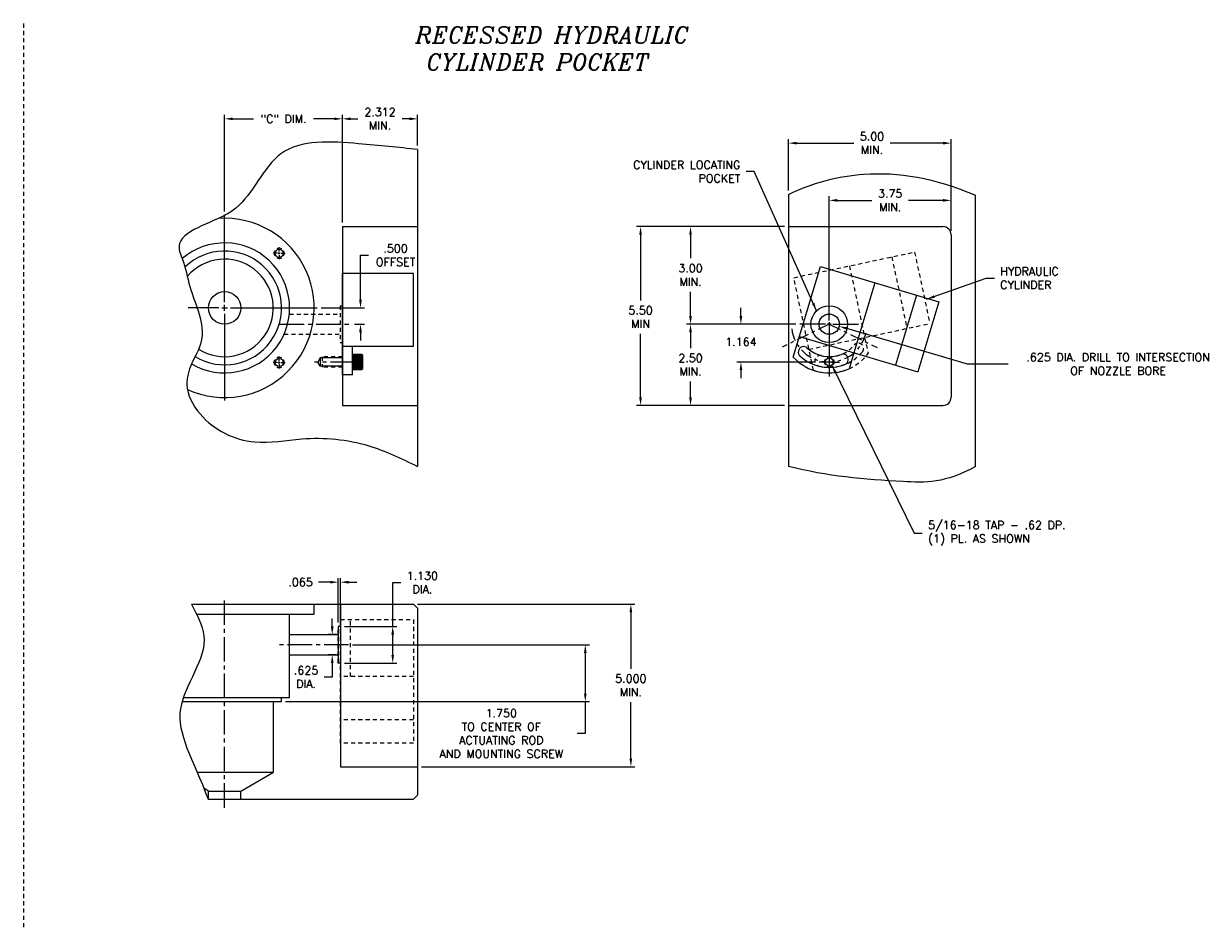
# Model space of a CAD drawing. Extents: x -52 to 58, y 60 to 96.
# Tile 3 of 3: x 22 to 58, y 63 to 91. Entities that reach past the tile are written whole.
import ezdxf

# ---------------------------------------------------------------- set-up
doc = ezdxf.new("R2010")
doc.units = 0
doc.header["$MEASUREMENT"] = 0
for name, pattern in [('CENTER2', [1.125, 0.75, -0.125, 0.125, -0.125]), ('ecw_5', [1, 0.375, -0.125, 0.0625, -0.125, 0.3125]), ('HIDDEN2', [0.1875, 0.125, -0.0625])]:
    doc.linetypes.add(name, pattern=pattern)
doc.layers.get('DEFPOINTS').update_dxf_attribs({"linetype": 'CONTINUOUS'})
for name, color, linetype in [('CYC_HIDDEN', 1, 'HIDDEN2'), ('DIMENSIONS', 4, 'CONTINUOUS'), ('DSCV_BORE_SOLID', 1, 'CONTINUOUS'), ('FASTENER_SOLID', 7, 'CONTINUOUS'), ('MA_SHAPE_HIDDEN', 6, 'HIDDEN2'), ('NP_SHAPE_SOLID', 6, 'CONTINUOUS'), ('POCKET', 4, 'CENTER2'), ('SCV200_BORE_CENTER', 22, 'CENTER2'), ('SCV200_BORE_HIDDEN', 10, 'HIDDEN2'), ('SCV200_BORE_SOLID', 1, 'CONTINUOUS'), ('SCV200_BORE_TAPS_SOLID', 1, 'CONTINUOUS'), ('SCV400_BORE_SOLID', 1, 'CONTINUOUS'), ('SCV_HYD_CYL_SHAPE', 3, 'CONTINUOUS'), ('TAP', 1, 'CONTINUOUS'), ('TAP_HIDDEN', 1, 'HIDDEN2')]:
    doc.layers.add(name, color=color, linetype=linetype)
doc.styles.add('ITALIC', font='italic.shx')
doc.styles.add('ROMANS', font='romans.shx')
doc.dimstyles.new('CATALOG', dxfattribs={"dimscale": 2, "dimtxt": 0.125, "dimasz": 0.125, "dimexe": 0.0625, "dimexo": 0.0625, "dimgap": 0.09, "dimtad": 0, "dimtih": 1, "dimtoh": 1, "dimdec": 3, "dimzin": 4, "dimdsep": 46, "dimtxsty": 'ROMANS', "dimcen": 0, "dimclrd": 256, "dimclre": 256, "dimclrt": 256, "dimadec": 0, "dimazin": 0, "dimtfac": 0.7, "dimtdec": 3, "dimtofl": 0, "dimtmove": 0, "dimatfit": 3, "dimfxl": 0, "dimtolj": 1, "dimtzin": 4, "dimlwd": -1, "dimlwe": -1, "dimarcsym": 0})

# ---------------------------------------------------------------- blocks, each defined once
blk = doc.blocks.new('*D28')
at = {"layer": 'DEFPOINTS', "color": 0}
for p in [(46.651, 85.539), (50.401, 84.48), (46.651, 81.73)]:
    blk.add_point(p, dxfattribs=at)
at = {"layer": 'DIMENSIONS'}
for p, q in [((46.651, 81.855), (46.651, 85.664)), ((46.901, 85.539), (47.965, 85.539)), ((50.151, 85.539), (49.087, 85.539)), ((50.401, 84.605), (50.401, 85.664))]:
    blk.add_line(p, q, dxfattribs=at)
for points in [[(46.901, 85.581), (46.901, 85.497), (46.651, 85.539)], [(50.151, 85.581), (50.151, 85.497), (50.401, 85.539)]]:
    blk.add_solid(points, dxfattribs=at)
at = {"layer": 'DIMENSIONS', "insert": (48.526, 85.539), "char_height": 0.25, "attachment_point": 5, "style": 'ROMANS'}
blk.add_mtext('\\A1;3.75 \\PMIN.', dxfattribs=at)
blk = doc.blocks.new('*D29')
at = {"layer": 'DEFPOINTS', "color": 0}
for p in [(42.382, 84.73), (45.401, 84.73), (45.746, 81.73)]:
    blk.add_point(p, dxfattribs=at)
at = {"layer": 'DIMENSIONS'}
for p, q in [((45.276, 84.73), (42.257, 84.73)), ((42.382, 84.48), (42.382, 83.756)), ((42.382, 81.98), (42.382, 82.729)), ((45.621, 81.73), (42.257, 81.73))]:
    blk.add_line(p, q, dxfattribs=at)
for points in [[(42.34, 84.48), (42.423, 84.48), (42.382, 84.73)], [(42.34, 81.98), (42.423, 81.98), (42.382, 81.73)]]:
    blk.add_solid(points, dxfattribs=at)
at = {"layer": 'DIMENSIONS', "insert": (42.382, 83.243), "char_height": 0.25, "attachment_point": 5, "style": 'ROMANS'}
blk.add_mtext('\\A1;3.00 \\PMIN.', dxfattribs=at)
blk = doc.blocks.new('*D30')
at = {"layer": 'DEFPOINTS', "color": 0}
for p in [(50.401, 87.299), (45.401, 85.722), (50.401, 84.48)]:
    blk.add_point(p, dxfattribs=at)
at = {"layer": 'DIMENSIONS'}
for p, q in [((45.401, 85.847), (45.401, 87.424)), ((45.651, 87.299), (47.406, 87.299)), ((50.151, 87.299), (48.528, 87.299)), ((50.401, 84.605), (50.401, 87.424))]:
    blk.add_line(p, q, dxfattribs=at)
for points in [[(45.651, 87.341), (45.651, 87.257), (45.401, 87.299)], [(50.151, 87.341), (50.151, 87.257), (50.401, 87.299)]]:
    blk.add_solid(points, dxfattribs=at)
at = {"layer": 'DIMENSIONS', "insert": (47.967, 87.299), "char_height": 0.25, "attachment_point": 5, "style": 'ROMANS'}
blk.add_mtext('\\A1;5.00 \\PMIN.', dxfattribs=at)
blk = doc.blocks.new('*D31')
at = {"layer": 'DEFPOINTS', "color": 0}
for p in [(30.889, 82.23), (32.226, 82.23), (31.921, 81.73)]:
    blk.add_point(p, dxfattribs=at)
at = {"layer": 'DIMENSIONS'}
for p, q in [((32.226, 82.48), (32.226, 83.851)), ((32.226, 83.851), (32.476, 83.851)), ((31.014, 82.23), (32.351, 82.23)), ((32.046, 81.73), (32.351, 81.73)), ((32.226, 81.48), (32.226, 81.23))]:
    blk.add_line(p, q, dxfattribs=at)
for points in [[(32.184, 82.48), (32.268, 82.48), (32.226, 82.23)], [(32.184, 81.48), (32.268, 81.48), (32.226, 81.73)]]:
    blk.add_solid(points, dxfattribs=at)
at = {"layer": 'DIMENSIONS', "insert": (33.305, 83.851), "char_height": 0.25, "attachment_point": 5, "style": 'ROMANS'}
blk.add_mtext('\\A1;.500 \\POFFSET', dxfattribs=at)
blk = doc.blocks.new('*D32')
at = {"layer": 'DEFPOINTS', "color": 0}
for p in [(31.671, 88.047), (28.045, 85.074), (31.671, 84.73)]:
    blk.add_point(p, dxfattribs=at)
at = {"layer": 'DIMENSIONS'}
for p, q in [((28.045, 85.199), (28.045, 88.172)), ((28.295, 88.047), (28.934, 88.047)), ((31.421, 88.047), (30.782, 88.047)), ((31.671, 84.855), (31.671, 88.172))]:
    blk.add_line(p, q, dxfattribs=at)
for points in [[(28.295, 88.088), (28.295, 88.005), (28.045, 88.047)], [(31.421, 88.088), (31.421, 88.005), (31.671, 88.047)]]:
    blk.add_solid(points, dxfattribs=at)
at = {"layer": 'DIMENSIONS', "insert": (29.858, 88.047), "char_height": 0.25, "attachment_point": 5, "style": 'ROMANS'}
blk.add_mtext('\\A1;"C" DIM.', dxfattribs=at)
blk = doc.blocks.new('*D33')
at = {"layer": 'DEFPOINTS', "color": 0}
for p in [(33.983, 88.047), (33.983, 87.105), (31.671, 84.73)]:
    blk.add_point(p, dxfattribs=at)
at = {"layer": 'DIMENSIONS'}
for p, q in [((31.671, 84.855), (31.671, 88.172)), ((31.921, 88.047), (32.147, 88.047)), ((33.733, 88.047), (33.507, 88.047)), ((33.983, 87.23), (33.983, 88.172))]:
    blk.add_line(p, q, dxfattribs=at)
for points in [[(31.921, 88.088), (31.921, 88.005), (31.671, 88.047)], [(33.733, 88.088), (33.733, 88.005), (33.983, 88.047)]]:
    blk.add_solid(points, dxfattribs=at)
at = {"layer": 'DIMENSIONS', "insert": (32.827, 88.047), "char_height": 0.25, "attachment_point": 5, "style": 'ROMANS'}
blk.add_mtext('\\A1;2.312 \\PMIN.', dxfattribs=at)
blk = doc.blocks.new('*D36')
at = {"layer": 'DEFPOINTS', "color": 0}
for p in [(31.356, 72.18), (31.608, 72.18), (31.608, 71.555)]:
    blk.add_point(p, dxfattribs=at)
at = {"layer": 'DIMENSIONS'}
for p, q in [((31.356, 72.43), (31.356, 72.68)), ((31.483, 72.18), (31.231, 72.18)), ((31.483, 71.555), (31.231, 71.555)), ((31.356, 71.305), (31.356, 70.871)), ((31.356, 70.871), (31.106, 70.871))]:
    blk.add_line(p, q, dxfattribs=at)
for points in [[(31.314, 72.43), (31.398, 72.43), (31.356, 72.18)], [(31.314, 71.305), (31.398, 71.305), (31.356, 71.555)]]:
    blk.add_solid(points, dxfattribs=at)
at = {"layer": 'DIMENSIONS', "insert": (30.551, 70.871), "char_height": 0.25, "attachment_point": 5, "style": 'ROMANS'}
blk.add_mtext('\\A1;.625 \\PDIA.', dxfattribs=at)
blk = doc.blocks.new('*D37')
at = {"layer": 'DEFPOINTS', "color": 0}
for p in [(31.608, 72.432), (33.218, 72.432), (31.608, 71.302)]:
    blk.add_point(p, dxfattribs=at)
at = {"layer": 'DIMENSIONS'}
for p, q in [((33.218, 72.432), (33.218, 73.782)), ((33.218, 73.782), (33.468, 73.782)), ((31.733, 72.432), (33.343, 72.432)), ((33.218, 71.552), (33.218, 72.182)), ((31.733, 71.302), (33.343, 71.302))]:
    blk.add_line(p, q, dxfattribs=at)
for points in [[(33.176, 72.182), (33.259, 72.182), (33.218, 72.432)], [(33.176, 71.552), (33.259, 71.552), (33.218, 71.302)]]:
    blk.add_solid(points, dxfattribs=at)
at = {"layer": 'DIMENSIONS', "insert": (34.13, 73.782), "char_height": 0.25, "attachment_point": 5, "style": 'ROMANS'}
blk.add_mtext('\\A1;1.130 \\PDIA.', dxfattribs=at)
blk = doc.blocks.new('*D38')
at = {"layer": 'DEFPOINTS', "color": 0}
for p in [(31.608, 73.793), (31.543, 72.432), (31.608, 72.432)]:
    blk.add_point(p, dxfattribs=at)
at = {"layer": 'DIMENSIONS'}
for p, q in [((31.293, 73.793), (30.936, 73.793)), ((31.543, 72.557), (31.543, 73.918)), ((31.608, 72.557), (31.608, 73.918)), ((31.858, 73.793), (32.108, 73.793))]:
    blk.add_line(p, q, dxfattribs=at)
for points in [[(31.293, 73.834), (31.293, 73.751), (31.543, 73.793)], [(31.858, 73.834), (31.858, 73.751), (31.608, 73.793)]]:
    blk.add_solid(points, dxfattribs=at)
at = {"layer": 'DIMENSIONS', "insert": (30.381, 73.793), "char_height": 0.25, "attachment_point": 5, "style": 'ROMANS'}
blk.add_mtext('\\A1;.065 ', dxfattribs=at)
blk = doc.blocks.new('*D40')
at = {"layer": 'DEFPOINTS', "color": 0}
for p in [(31.858, 71.867), (39.143, 71.867), (29.796, 70.117)]:
    blk.add_point(p, dxfattribs=at)
at = {"layer": 'DIMENSIONS'}
for p, q in [((31.983, 71.867), (39.268, 71.867)), ((39.143, 71.617), (39.143, 70.367)), ((29.921, 70.117), (39.268, 70.117)), ((39.143, 70.117), (39.143, 69.137)), ((39.143, 69.137), (38.893, 69.137))]:
    blk.add_line(p, q, dxfattribs=at)
for points in [[(39.102, 71.617), (39.185, 71.617), (39.143, 71.867)], [(39.102, 70.367), (39.185, 70.367), (39.143, 70.117)]]:
    blk.add_solid(points, dxfattribs=at)
at = {"layer": 'DIMENSIONS', "insert": (36.558, 69.137), "char_height": 0.25, "attachment_point": 5, "style": 'ROMANS'}
blk.add_mtext('\\A1;1.750 \\PTO CENTER OF \\PACTUATING ROD \\PAND MOUNTING SCREW', dxfattribs=at)
blk = doc.blocks.new('*D41')
at = {"layer": 'DEFPOINTS', "color": 0}
for p in [(33.858, 73.117), (33.983, 68.117), (40.546, 68.117)]:
    blk.add_point(p, dxfattribs=at)
at = {"layer": 'DIMENSIONS'}
for p, q in [((33.983, 73.117), (40.671, 73.117)), ((40.546, 72.867), (40.546, 71.13)), ((40.546, 68.367), (40.546, 70.104)), ((34.108, 68.117), (40.671, 68.117))]:
    blk.add_line(p, q, dxfattribs=at)
for points in [[(40.504, 72.867), (40.587, 72.867), (40.546, 73.117)], [(40.504, 68.367), (40.587, 68.367), (40.546, 68.117)]]:
    blk.add_solid(points, dxfattribs=at)
at = {"layer": 'DIMENSIONS', "insert": (40.546, 70.617), "char_height": 0.25, "attachment_point": 5, "style": 'ROMANS'}
blk.add_mtext('\\A1;5.000 \\PMIN.', dxfattribs=at)
blk = doc.blocks.new('*D43')
at = {"layer": 'DEFPOINTS', "color": 0}
for p in [(43.933, 81.73), (45.746, 81.73), (46.339, 80.566)]:
    blk.add_point(p, dxfattribs=at)
at = {"layer": 'DIMENSIONS'}
for p, q in [((43.933, 81.98), (43.933, 82.23)), ((45.621, 81.73), (43.808, 81.73)), ((46.214, 80.566), (43.808, 80.566)), ((43.933, 80.316), (43.933, 80.066))]:
    blk.add_line(p, q, dxfattribs=at)
for points in [[(43.891, 81.98), (43.975, 81.98), (43.933, 81.73)], [(43.891, 80.316), (43.975, 80.316), (43.933, 80.566)]]:
    blk.add_solid(points, dxfattribs=at)
at = {"layer": 'DIMENSIONS', "insert": (43.933, 81.185), "char_height": 0.25, "attachment_point": 5, "style": 'ROMANS'}
blk.add_mtext('\\A1;1.164 ', dxfattribs=at)
blk = doc.blocks.new('*D44')
at = {"layer": 'DEFPOINTS', "color": 0}
for p in [(45.746, 81.73), (42.382, 79.23), (45.401, 79.23)]:
    blk.add_point(p, dxfattribs=at)
at = {"layer": 'DIMENSIONS'}
for p, q in [((45.621, 81.73), (42.257, 81.73)), ((42.382, 81.48), (42.382, 80.993)), ((42.382, 79.48), (42.382, 79.967)), ((45.276, 79.23), (42.257, 79.23))]:
    blk.add_line(p, q, dxfattribs=at)
for points in [[(42.34, 81.48), (42.423, 81.48), (42.382, 81.73)], [(42.34, 79.48), (42.423, 79.48), (42.382, 79.23)]]:
    blk.add_solid(points, dxfattribs=at)
at = {"layer": 'DIMENSIONS', "insert": (42.382, 80.48), "char_height": 0.25, "attachment_point": 5, "style": 'ROMANS'}
blk.add_mtext('\\A1;2.50 \\PMIN.', dxfattribs=at)
blk = doc.blocks.new('*D45')
at = {"layer": 'DEFPOINTS', "color": 0}
for p in [(45.401, 84.73), (40.844, 79.23), (45.401, 79.23)]:
    blk.add_point(p, dxfattribs=at)
at = {"layer": 'DIMENSIONS'}
for p, q in [((45.276, 84.73), (40.719, 84.73)), ((40.844, 84.48), (40.844, 82.46)), ((40.844, 79.48), (40.844, 81.433)), ((45.276, 79.23), (40.719, 79.23))]:
    blk.add_line(p, q, dxfattribs=at)
for points in [[(40.802, 84.48), (40.885, 84.48), (40.844, 84.73)], [(40.802, 79.48), (40.885, 79.48), (40.844, 79.23)]]:
    blk.add_solid(points, dxfattribs=at)
at = {"layer": 'DIMENSIONS', "insert": (40.844, 81.946), "char_height": 0.25, "attachment_point": 5, "style": 'ROMANS'}
blk.add_mtext('\\A1;5.50 \\PMIN', dxfattribs=at)
blk = doc.blocks.new('*D46')
at = {"layer": 'DEFPOINTS', "color": 0}
for p in [(46.957, 81.665), (50.065, 80.751)]:
    blk.add_point(p, dxfattribs=at)
at = {"layer": 'DIMENSIONS'}
for p, q in [((50.905, 80.504), (47.197, 81.595)), ((52.152, 80.504), (50.905, 80.504))]:
    blk.add_line(p, q, dxfattribs=at)
blk.add_solid([(47.208, 81.635), (47.185, 81.555), (46.957, 81.665)], dxfattribs=at)
at = {"layer": 'DIMENSIONS', "insert": (55.541, 80.504), "char_height": 0.25, "attachment_point": 5, "style": 'ROMANS'}
blk.add_mtext('\\A1;.625 DIA. DRILL TO INTERSECTION\\POF NOZZLE BORE', dxfattribs=at)

msp = doc.modelspace()

# ---------------------------------------------------------------- linework, layer by layer
at = {"layer": 'CYC_HIDDEN'}
for p, q in [((45.56153, 83.16002), (49.27784, 83.94836)), ((49.27784, 83.94836), (49.74473, 81.74733)), ((48.57546, 83.79936), (49.04236, 81.59834)), ((47.27344, 83.52317), (47.74033, 81.32214)), ((46.16598, 80.31055), (45.56153, 83.16002)), ((46.02842, 80.959), (49.74473, 81.74733)), ((47.74033, 81.32214), (47.84611, 80.82349))]:
    msp.add_line(p, q, dxfattribs=at)
for centre, radius, start, end in [((46.65099, 81.72997), 1, 255.976474, 319.976446), ((47.54236, 80.9814), 0.164, 319.278449, 139.976718), ((46.65099, 81.72997), 1.5, 251.134662, 322.820161), ((46.36893, 80.60066), 0.164, 75.976415, 260.565255), ((46.65099, 81.72997), 1.328, 255.976611, 319.976521)]:
    msp.add_arc(centre, radius, start, end, dxfattribs=at)
at = {"layer": 'DIMENSIONS'}
for p, q in [((28.04549, 82.40997), (28.04549, 85.07397)), ((27.86549, 82.22997), (26.92586, 82.22997)), ((27.95549, 82.22997), (28.13549, 82.22997)), ((28.04549, 82.13997), (28.04549, 82.31997)), ((28.22549, 82.22997), (30.88949, 82.22997)), ((28.04549, 82.04997), (28.04549, 79.38597))]:
    msp.add_line(p, q, dxfattribs=at)
at = {"layer": 'DSCV_BORE_SOLID'}
for p, q in [((46.65099, 81.84397), (46.65099, 82.63447)), ((46.65099, 81.78697), (46.65099, 81.67297)), ((46.53699, 81.72997), (45.74649, 81.72997)), ((46.70799, 81.72997), (46.59399, 81.72997)), ((46.65099, 81.72997), (46.65099, 80.11648)), ((46.65099, 81.61597), (46.65099, 80.82547)), ((46.76499, 81.72997), (47.55549, 81.72997)), ((46.57985, 80.56597), (46.33899, 80.56597)), ((46.68656, 80.56597), (46.61542, 80.56597)), ((46.65099, 80.60154), (46.65099, 80.5304)), ((46.65099, 80.49483), (46.65099, 80.25397)), ((46.72213, 80.56597), (46.96299, 80.56597))]:
    msp.add_line(p, q, dxfattribs=at)
for centre, radius in [((46.65099, 81.72997), 0.565), ((46.65099, 81.72997), 0.3125), ((46.65099, 80.56597), 0.1248)]:
    msp.add_circle(centre, radius, dxfattribs=at)
for start, end in [(60.000002, 120.000003), (149.999997, 209.999999), (240.000007, 299.999995), (329.999934, 29.999922)]:
    msp.add_arc((46.65099, 80.56597), 0.156, start, end, dxfattribs=at)
at = {"layer": 'FASTENER_SOLID'}
for p, q in [((31.98348, 80.8), (31.98348, 80.56562)), ((32.25692, 80.8), (31.98348, 80.8)), ((31.9984, 80.77907), (32.23921, 80.77907)), ((31.9984, 80.75609), (32.24266, 80.75609)), ((31.9984, 80.75609), (32.23921, 80.75609)), ((31.9984, 80.7331), (32.23921, 80.7331)), ((31.9984, 80.71011), (32.23921, 80.71011)), ((31.9984, 80.68712), (32.23921, 80.68712)), ((32.25692, 80.33124), (32.25692, 80.8)), ((32.29598, 80.76094), (32.25692, 80.8)), ((32.29598, 80.37031), (32.29598, 80.76094)), ((31.98348, 80.56562), (31.98348, 80.33124)), ((31.98348, 80.33124), (32.25692, 80.33124)), ((31.9984, 80.66414), (32.23921, 80.66414)), ((31.9984, 80.64116), (32.23921, 80.64116)), ((31.9984, 80.61817), (32.23921, 80.61817)), ((31.9984, 80.59518), (32.23921, 80.59518)), ((31.9984, 80.5722), (32.23921, 80.5722)), ((31.9984, 80.54921), (32.23921, 80.54921)), ((31.9984, 80.52622), (32.23921, 80.52622)), ((31.9984, 80.50324), (32.23921, 80.50324)), ((31.9984, 80.48025), (32.23921, 80.48025)), ((31.9984, 80.45726), (32.23921, 80.45726)), ((31.9984, 80.43099), (32.23921, 80.43099)), ((31.9984, 80.40472), (32.23921, 80.40472)), ((31.9984, 80.37844), (32.23921, 80.37844)), ((31.9984, 80.35217), (32.23921, 80.35217)), ((32.25692, 80.33124), (32.29598, 80.37031))]:
    msp.add_line(p, q, dxfattribs=at)
at = {"layer": 'MA_SHAPE_HIDDEN'}
msp.add_line((21.85866, 90.97576), (21.85866, 63.1731), dxfattribs=at)
at = {"layer": 'NP_SHAPE_SOLID'}
for p, q in [((33.98299, 87.10497), (33.98299, 77.35497)), ((45.40099, 85.72221), (45.40099, 77.35497)), ((51.15099, 77.35497), (51.15099, 85.69688)), ((31.67098, 84.72997), (33.98299, 84.72997)), ((31.67098, 84.72997), (31.67098, 79.22997)), ((45.40099, 84.72997), (50.15099, 84.72997)), ((50.40099, 84.47997), (50.40099, 79.47997)), ((31.67098, 79.22997), (33.98299, 79.22997)), ((45.40099, 79.22997), (50.15099, 79.22997)), ((27.02492, 73.11703), (33.85799, 73.11703)), ((31.60848, 73.11703), (31.60848, 68.11703)), ((33.98299, 72.99203), (33.85799, 73.11703)), ((33.98299, 72.99203), (33.98299, 67.24203)), ((31.60848, 72.43203), (31.54348, 72.43203)), ((31.54348, 72.43203), (31.54348, 71.30203)), ((31.60848, 71.30203), (31.54348, 71.30203)), ((31.60848, 68.11703), (33.98299, 68.11703)), ((33.85799, 67.11703), (33.98299, 67.24203)), ((27.54152, 67.11703), (33.85799, 67.11703))]:
    msp.add_line(p, q, dxfattribs=at)
for centre, start, end in [((50.15099, 84.47997), 0, 89.999996), ((50.15099, 79.47997), 270.000001, 359.999996)]:
    msp.add_arc(centre, 0.25, start, end, dxfattribs=at)
msp.add_spline([(33.98299, 87.10497), (32.16768, 87.28053), (29.77674, 86.96997), (28.39, 85.29772), (28.04549, 85.07397), (26.64461, 84.0316), (26.74016, 83.74527), (26.97763, 82.88612), (27.32661, 81.20463), (27.02856, 80.5078), (26.88371, 79.87488), (27.29017, 78.9671), (28.96382, 78.10709), (30.4223, 78.20264), (32.4785, 77.98764), (33.98299, 77.35497)], degree=3, dxfattribs=at)
for points, knots in [([(45.40099, 85.72221), (46.16705, 86.09229), (47.97911, 86.55425), (49.87443, 86.23484), (51.15099, 85.69688)], [0, 0, 0, 0, 2.3557209, 5.57224888, 5.57224888, 5.57224888, 5.57224888]), ([(51.15099, 77.35497), (50.24527, 76.83115), (48.39715, 76.89051), (46.57285, 77.04896), (45.40099, 77.35497)], [2.79467798, 2.79467798, 2.79467798, 2.79467798, 4.76297284, 8.29829261, 8.29829261, 8.29829261, 8.29829261]), ([(27.02492, 73.11703), (27.19076, 72.79301), (27.78758, 71.73951), (26.09448, 69.85989), (27.05389, 68.37285), (27.54152, 67.11703)], [4.65159344, 4.65159344, 4.65159344, 4.65159344, 5.69172688, 8.04987344, 10.48729651, 10.48729651, 10.48729651, 10.48729651])]:
    msp.add_open_spline(points, degree=3, knots=knots, dxfattribs=at)
at = {"layer": 'POCKET', "color": 4, "linetype": 'ecw_5'}
for q in [(45.20079, 81.02266), (48.12692, 81.01011)]:
    msp.add_line((46.65099, 81.72997), q, dxfattribs=at)
msp.add_arc((46.65036, 81.73073), 1.16479, 187.249986, 346.952163, dxfattribs=at)
at = {"layer": 'SCV200_BORE_CENTER'}
for p, q in [((29.73779, 81.72997), (31.92098, 81.72997)), ((28.04549, 66.85567), (28.04549, 73.33245)), ((31.85848, 71.86703), (29.6397, 71.86703))]:
    msp.add_line(p, q, dxfattribs=at)
at = {"layer": 'SCV200_BORE_HIDDEN'}
for p, q in [((31.60098, 82.29497), (31.67098, 82.29497)), ((31.60098, 82.29497), (31.60098, 81.16497)), ((30.03668, 82.04247), (31.60098, 82.04247)), ((29.87301, 81.41747), (31.60098, 81.41747)), ((31.60098, 81.16497), (31.67098, 81.16497))]:
    msp.add_line(p, q, dxfattribs=at)
at = {"layer": 'SCV200_BORE_SOLID'}
for p, q in [((30.79949, 72.80503), (30.79949, 73.11703)), ((27.1845, 72.80503), (30.79949, 72.80503)), ((30.04549, 70.24203), (30.04549, 72.80503)), ((30.04549, 72.17953), (31.54348, 72.17953)), ((30.04549, 71.55453), (31.54348, 71.55453)), ((26.77403, 70.24203), (30.04549, 70.24203)), ((29.79598, 70.11703), (29.79598, 70.24203)), ((26.73451, 70.11703), (29.79598, 70.11703))]:
    msp.add_line(p, q, dxfattribs=at)
msp.add_circle((28.04549, 82.22997), 0.50025, dxfattribs=at)
for centre, radius, start, end in [((28.04157, 82.22997), 2.75791, 245.555522, 93.928887), ((28.04549, 82.22997), 2, 239.438554, 130.742498), ((28.04549, 82.22997), 1.7505, 238.689149, 134.230073), ((28.04157, 82.22997), 1.5, 237.821526, 139.752928)]:
    msp.add_arc(centre, radius, start, end, dxfattribs=at)
at = {"layer": 'SCV200_BORE_TAPS_SOLID'}
for p, q in [((29.72486, 83.9656), (29.72486, 84.09372)), ((29.72486, 83.88122), (29.72486, 83.93747)), ((29.66861, 83.90935), (29.54049, 83.90935)), ((29.69674, 83.90935), (29.75299, 83.90935)), ((29.72486, 83.8531), (29.72486, 83.72497)), ((29.78111, 83.90935), (29.90924, 83.90935)), ((29.72486, 80.60684), (29.72486, 80.73497)), ((29.66861, 80.55059), (29.54049, 80.55059)), ((29.69674, 80.55059), (29.75299, 80.55059)), ((29.72486, 80.52247), (29.72486, 80.57872)), ((29.72486, 80.49434), (29.72486, 80.36622)), ((29.78111, 80.55059), (29.90924, 80.55059))]:
    msp.add_line(p, q, dxfattribs=at)
for centre in [(29.72486, 83.90935), (29.72486, 80.55059)]:
    msp.add_circle(centre, 0.125, dxfattribs=at)
for centre, start, end in [((29.72486, 83.90935), 149.999997, 209.999999), ((29.72486, 83.90935), 60.000002, 120.000003), ((29.72486, 83.90935), 329.999934, 29.999922), ((29.72486, 83.90935), 240.000007, 299.999995), ((29.72486, 80.55059), 60.000002, 120.000003), ((29.72486, 80.55059), 149.999997, 209.999999), ((29.72486, 80.55059), 240.000007, 299.999995), ((29.72486, 80.55059), 329.999934, 29.999922)]:
    msp.add_arc(centre, 0.15625, start, end, dxfattribs=at)
at = {"layer": 'SCV400_BORE_SOLID'}
for p, q in [((29.54549, 67.94424), (29.54549, 70.11703)), ((27.19782, 67.94424), (29.54549, 67.94424)), ((28.54574, 67.36703), (29.54549, 67.94424)), ((27.54524, 67.36703), (27.40997, 67.44513)), ((27.54524, 67.36703), (28.54574, 67.36703)), ((27.54524, 67.11703), (27.54524, 67.36703)), ((28.54574, 67.11703), (28.54574, 67.36703))]:
    msp.add_line(p, q, dxfattribs=at)
at = {"layer": 'SCV_HYD_CYL_SHAPE'}
for p, q in [((33.8585, 83.29247), (31.67098, 83.29247)), ((31.67098, 80.16747), (31.67098, 83.29247)), ((33.8585, 81.04247), (33.8585, 83.29247)), ((45.54392, 80.71785), (46.38212, 83.50752)), ((46.38212, 83.50752), (50.02044, 82.41433)), ((48.05811, 83.00395), (47.41065, 80.84911)), ((49.33281, 82.62094), (48.68535, 80.46611)), ((50.02044, 82.41433), (49.37299, 80.2595)), ((33.8585, 81.04247), (31.67098, 81.04247)), ((31.98298, 80.16747), (31.98298, 81.04247)), ((45.73467, 81.35269), (49.37299, 80.2595)), ((47.41065, 80.84912), (47.26396, 80.36093)), ((31.98298, 80.16747), (31.67098, 80.16747))]:
    msp.add_line(p, q, dxfattribs=at)
at = {"layer": 'SCV_HYD_CYL_SHAPE', "linetype": 'HIDDEN2'}
for p, q in [((31.60848, 72.42954), (31.54348, 72.42954)), ((31.54348, 71.30453), (31.54348, 72.42954)), ((31.60848, 72.63968), (33.8585, 72.63968)), ((31.60848, 68.84068), (31.60848, 72.63968)), ((31.92048, 70.88969), (31.92048, 72.63968)), ((33.8585, 72.63968), (33.8585, 68.84068)), ((31.60848, 71.30453), (31.54348, 71.30453)), ((33.8585, 70.88969), (31.60848, 70.88969)), ((33.85851, 69.55868), (31.60922, 69.55868)), ((33.8585, 68.84068), (31.60849, 68.84068))]:
    msp.add_line(p, q, dxfattribs=at)
at = {"layer": 'SCV_HYD_CYL_SHAPE'}
for centre, radius, start, end in [((45.86126, 80.87486), 0.164, 47.276175, 231.865015), ((46.65099, 81.72997), 1.5, 222.434429, 294.119928), ((46.65099, 81.72997), 1.328, 227.276378, 291.276288), ((46.65099, 81.72997), 1, 227.276241, 291.276213), ((47.07336, 80.64531), 0.164, 290.578216, 111.276485)]:
    msp.add_arc(centre, radius, start, end, dxfattribs=at)
at = {"layer": 'TAP'}
for p, q in [((30.98348, 80.69647), (30.90814, 80.56597)), ((30.98348, 80.69647), (30.98348, 80.43547)), ((31.67098, 80.69647), (30.98348, 80.69647)), ((30.98348, 80.43547), (30.90814, 80.56597)), ((31.67098, 80.43547), (30.98348, 80.43547))]:
    msp.add_line(p, q, dxfattribs=at)
at = {"layer": 'TAP', "linetype": 'CENTER2'}
msp.add_line((32.05547, 80.56597), (30.81202, 80.56597), dxfattribs=at)
at = {"layer": 'TAP_HIDDEN'}
for p, q in [((31.04598, 80.72222), (31.04598, 80.40972)), ((31.67098, 80.72222), (31.04598, 80.72222)), ((31.67098, 80.40972), (31.04598, 80.40972))]:
    msp.add_line(p, q, dxfattribs=at)

# ---------------------------------------------------------------- texts
at = {"layer": 'DIMENSIONS', "insert": (33.91978, 90.87611), "char_height": 0.5, "width": 35.1429, "attachment_point": 1, "style": 'ITALIC'}
msp.add_mtext('RECESSED HYDRAULIC\\P CYLINDER POCKET', dxfattribs=at)
at = {"layer": 'DIMENSIONS', "char_height": 0.25, "style": 'ROMANS'}
for s, insert, attachment_point in [('CYLINDER LOCATING\\PPOCKET', (43.91496, 86.42224), 6), ('HYDRAULIC\\PCYLINDER', (51.91312, 83.14741), 4), ('5/16-18 TAP - .62 DP.\\P(1) PL. AS SHOWN', (49.69429, 75.30036), 4)]:
    msp.add_mtext(s, dxfattribs=dict(at, insert=insert, attachment_point=attachment_point))

# ---------------------------------------------------------------- dimensions: what is measured, and where the dimension line sits
at = {"layer": 'DIMENSIONS'}
for base, p1, p2, text, override, picture, middle in [((31.67098, 88.04681), (28.04549, 85.07397), (31.67098, 84.72997), '"C" DIM.', {"dimpost": ' '}, '*D32', (29.85823, 88.04681)), ((33.98299, 88.04681), (31.67098, 84.72997), (33.98299, 87.10497), '<>\\PMIN.', {"dimpost": ' '}, '*D33', (32.82698, 88.04681)), ((46.65099, 85.53907), (50.40099, 84.47997), (46.65099, 81.72997), '<>\\PMIN.', {"dimdec": 2, "dimpost": ' '}, '*D28', (48.52599, 85.53907))]:
    dim = msp.add_linear_dim(base=base, p1=p1, p2=p2, text=text, dimstyle='CATALOG', override=override, dxfattribs=at)
    dim.commit()
    dim.dimension.update_dxf_attribs({"geometry": picture, "text_midpoint": middle})
dim = msp.add_linear_dim(base=(50.40099, 87.29885), p1=(45.40099, 85.72221), p2=(50.40099, 84.47997), text='<>\\PMIN.', dimstyle='CATALOG', override={"dimdec": 2, "dimpost": ' '}, dxfattribs=at)
dim.commit()
dim.dimension.update_dxf_attribs({"geometry": '*D30', "text_midpoint": (47.96695, 87.29885), "dimtype": 160})
for base, p1, p2, text, override, picture, middle in [((40.8438, 79.22997), (45.40099, 84.72997), (45.40099, 79.22997), '<>\\PMIN', {"dimdec": 2, "dimpost": ' '}, '*D45', (40.8438, 81.94643)), ((42.38177, 84.72997), (45.74649, 81.72997), (45.40099, 84.72997), '<>\\PMIN.', {"dimdec": 2, "dimpost": ' '}, '*D29', (42.38177, 83.2425)), ((32.22585, 82.22997), (31.92098, 81.72997), (30.88949, 82.22997), '<>\\POFFSET', {"dimpost": ' '}, '*D31', (33.30466, 83.85093)), ((33.21782, 72.43203), (31.60848, 71.30203), (31.60848, 72.43203), '<>\\PDIA.', {"dimpost": ' '}, '*D37', (34.12996, 73.78161)), ((31.3561, 72.17953), (31.60848, 71.55453), (31.60848, 72.17953), '<>\\PDIA.', {"dimpost": ' '}, '*D36', (30.5511, 70.87102)), ((39.14323, 71.86703), (29.79598, 70.11703), (31.85848, 71.86703), '<>\\PTO CENTER OF \\PACTUATING ROD \\PAND MOUNTING SCREW', {"dimpost": ' '}, '*D40', (36.55847, 69.13694))]:
    dim = msp.add_linear_dim(base=base, p1=p1, p2=p2, angle=90, text=text, dimstyle='CATALOG', override=override, dxfattribs=at)
    dim.commit()
    dim.dimension.update_dxf_attribs({"geometry": picture, "text_midpoint": middle, "dimtype": 160})
dim = msp.add_linear_dim(base=(43.93311, 81.72997), p1=(46.33899, 80.56597), p2=(45.74649, 81.72997), angle=90, dimstyle='CATALOG', override={"dimpost": ' '}, dxfattribs=at)
dim.commit()
dim.dimension.update_dxf_attribs({"geometry": '*D43', "text_midpoint": (43.93311, 81.18482), "dimtype": 160})
dim = msp.add_radius_dim(center=(50.06486, 80.75131), mpoint=(46.95668, 81.6651), text='.625 DIA. DRILL TO INTERSECTION\\POF NOZZLE BORE', dimstyle='CATALOG', override={"dimpost": ' '}, dxfattribs=at)
dim.commit()
dim.dimension.update_dxf_attribs({"geometry": '*D46', "text_midpoint": (55.54071, 80.5043), "dimtype": 164})
for base, p1, p2, override, picture, middle in [((42.38177, 79.22997), (45.74649, 81.72997), (45.40099, 79.22997), {"dimdec": 2, "dimpost": ' '}, '*D44', (42.38177, 80.47997)), ((40.54569, 68.11703), (33.85799, 73.11703), (33.98299, 68.11703), {"dimpost": ' '}, '*D41', (40.54569, 70.61703))]:
    dim = msp.add_linear_dim(base=base, p1=p1, p2=p2, angle=90, text='<>\\PMIN.', dimstyle='CATALOG', override=override, dxfattribs=at)
    dim.commit()
    dim.dimension.update_dxf_attribs({"geometry": picture, "text_midpoint": middle})
dim = msp.add_linear_dim(base=(31.60848, 73.79281), p1=(31.54348, 72.43203), p2=(31.60848, 72.43203), dimstyle='CATALOG', override={"dimpost": ' '}, dxfattribs=at)
dim.commit()
dim.dimension.update_dxf_attribs({"geometry": '*D38', "text_midpoint": (30.3815, 73.79281), "dimtype": 160})

# ---------------------------------------------------------------- leaders
at = {"layer": 'DIMENSIONS', "annotation_type": 0, "has_hookline": 1}
for points, hookline_direction, text_width in [([(46.26056, 82.13837), (44.34496, 86.42224), (44.09496, 86.42224)], 1, 3.65476), ([(49.64832, 82.49649), (51.48312, 83.14741), (51.73312, 83.14741)], 0, 1.91667), ([(46.73052, 80.4698), (49.26429, 75.30036), (49.51429, 75.30036)], 0, 4.85714)]:
    msp.add_leader(points, dimstyle='CATALOG', dxfattribs=dict(at, hookline_direction=hookline_direction, text_width=text_width))

doc.saveas('drawing.dxf')
